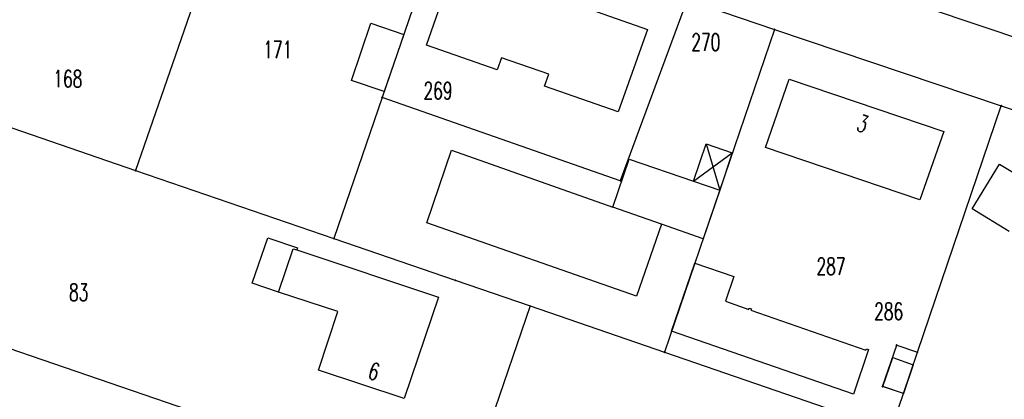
# Model space of a CAD drawing. Extents: x 3408772 to 3410442, y 5787844 to 5790056.
# Tile 20 of 80: x 3409888 to 3410003, y 5788572 to 5788617. Entities that reach past the tile are written whole.
import ezdxf

# ---------------------------------------------------------------- set-up
doc = ezdxf.new("R2010")
doc.units = 0
doc.header["$MEASUREMENT"] = 0
doc.linetypes.add('LINIENART0', pattern=[0])
doc.layers.add('NULLEBENE', color=7, linetype='Continuous')
doc.layers.add('TOP-HOEHENI', color=7, linetype='Continuous')
doc.styles.add('SIMPLEX', font='simplex')

# ---------------------------------------------------------------- blocks, each defined once
blk = doc.blocks.new('GELAEN-109')
at = {"layer": 'NULLEBENE', "color": 1, "linetype": 'LINIENART0'}
for p, q in [((-0.188, 0.188), (0.188, -0.188)), ((-0.188, -0.188), (0.188, 0.188))]:
    blk.add_line(p, q, dxfattribs=at)

msp = doc.modelspace()

# ---------------------------------------------------------------- linework, layer by layer
at = {"layer": 'TOP-HOEHENI', "color": 95, "linetype": 'LINIENART0'}
for p, q in [((3409914.064, 5788636.622), (3409901.061, 5788599.04)), ((3409937.174, 5788628.76), (3409929.925, 5788607.576)), ((3409935.105, 5788613.71), (3409938.531, 5788623.368)), ((3409965.622, 5788619.046), (3409957.791, 5788597.84)), ((3409965.622, 5788619.046), (3409975.834, 5788615.546)), ((3409952.847, 5788618.362), (3409960.989, 5788615.522)), ((3410006.124, 5788613.859), (3409993.868, 5788618.001)), ((3409926.336, 5788609.573), (3409928.608, 5788616.259)), ((3409928.608, 5788616.259), (3409932.445, 5788614.939)), ((3409960.989, 5788615.522), (3409957.564, 5788605.886)), ((3409975.834, 5788615.546), (3409962.969, 5788577.794)), ((3409975.834, 5788615.546), (3410002.386, 5788606.601)), ((3409932.445, 5788614.939), (3409930.16, 5788608.262)), ((3409943.397, 5788610.821), (3409935.105, 5788613.71)), ((3409943.887, 5788612.229), (3409943.397, 5788610.821)), ((3409949.416, 5788610.313), (3409943.887, 5788612.229)), ((3409930.16, 5788608.262), (3409926.336, 5788609.573)), ((3409948.922, 5788608.897), (3409949.416, 5788610.313)), ((3409974.791, 5788601.743), (3409977.54, 5788609.732)), ((3409977.54, 5788609.732), (3409995.647, 5788603.611)), ((3409957.564, 5788605.886), (3409948.922, 5788608.897)), ((3409929.925, 5788607.576), (3409924.278, 5788591.072)), ((3409957.791, 5788597.84), (3409929.925, 5788607.576)), ((3409992.573, 5788577.786), (3410002.386, 5788606.601)), ((3410002.386, 5788606.601), (3410034.787, 5788595.685)), ((3409885.585, 5788604.388), (3409901.061, 5788599.04)), ((3409995.647, 5788603.611), (3409992.847, 5788595.591)), ((3409935.171, 5788592.915), (3409938.046, 5788601.423)), ((3409938.046, 5788601.423), (3409956.938, 5788594.758)), ((3409966.352, 5788597.795), (3409967.841, 5788602.16)), ((3409967.841, 5788602.16), (3409970.884, 5788601.112)), ((3409967.841, 5788602.16), (3409969.427, 5788596.744)), ((3409992.847, 5788595.591), (3409974.791, 5788601.743)), ((3409956.938, 5788594.758), (3409958.828, 5788600.368)), ((3409958.828, 5788600.368), (3409966.352, 5788597.795)), ((3409966.352, 5788597.795), (3409970.884, 5788601.112)), ((3409970.884, 5788601.112), (3409969.427, 5788596.744)), ((3409901.061, 5788599.04), (3409924.278, 5788591.072)), ((3409998.967, 5788594.559), (3410002.17, 5788599.775)), ((3410002.17, 5788599.775), (3410006.143, 5788597.385)), ((3409966.352, 5788597.795), (3409969.427, 5788596.744)), ((3409969.427, 5788596.744), (3409967.483, 5788591.038)), ((3409962.607, 5788592.758), (3409956.938, 5788594.758)), ((3410003.288, 5788591.915), (3409998.967, 5788594.559)), ((3409959.689, 5788584.342), (3409935.171, 5788592.915)), ((3409962.607, 5788592.758), (3409959.689, 5788584.342)), ((3409967.483, 5788591.038), (3409962.607, 5788592.758)), ((3409914.734, 5788585.88), (3409916.553, 5788591.176)), ((3409916.553, 5788591.176), (3409920.023, 5788590.006)), ((3409924.278, 5788591.072), (3409938.478, 5788586.199)), ((3409917.808, 5788584.822), (3409919.514, 5788589.88)), ((3409919.514, 5788589.88), (3409919.943, 5788589.769)), ((3409920.023, 5788590.006), (3409919.943, 5788589.769)), ((3409919.943, 5788589.769), (3409936.513, 5788584.242)), ((3409963.807, 5788580.251), (3409966.518, 5788588.208)), ((3409966.518, 5788588.208), (3409971.088, 5788586.649)), ((3409971.088, 5788586.649), (3409970.106, 5788583.771)), ((3409917.808, 5788584.822), (3409914.734, 5788585.88)), ((3409938.478, 5788586.199), (3409947.235, 5788583.193)), ((3409924.753, 5788582.563), (3409917.808, 5788584.822)), ((3409936.513, 5788584.242), (3409932.494, 5788572.357)), ((3409947.235, 5788583.193), (3409939.307, 5788560.043)), ((3409947.235, 5788583.193), (3409962.969, 5788577.794)), ((3409970.106, 5788583.771), (3409972.839, 5788582.799)), ((3409972.839, 5788582.799), (3409972.891, 5788582.95)), ((3409972.891, 5788582.95), (3409973.14, 5788582.864)), ((3409922.459, 5788575.696), (3409924.753, 5788582.563)), ((3409973.14, 5788582.864), (3409973.087, 5788582.713)), ((3409973.087, 5788582.713), (3409986.544, 5788578.04)), ((3409939.307, 5788560.043), (3409877.607, 5788581.205)), ((3409985.08, 5788572.896), (3409963.807, 5788580.251)), ((3409988.49, 5788573.775), (3409990.14, 5788578.613)), ((3409990.14, 5788578.613), (3409992.573, 5788577.786)), ((3409962.969, 5788577.794), (3409989.477, 5788568.696)), ((3409986.831, 5788578.11), (3409985.08, 5788572.896)), ((3409986.544, 5788578.04), (3409986.597, 5788578.191)), ((3409986.597, 5788578.191), (3409986.831, 5788578.11)), ((3409988.529, 5788573.762), (3409989.684, 5788577.151)), ((3409989.684, 5788577.151), (3409992.074, 5788576.321)), ((3409990.923, 5788572.941), (3409992.573, 5788577.786)), ((3409992.074, 5788576.321), (3409990.923, 5788572.941)), ((3409932.494, 5788572.357), (3409922.459, 5788575.696)), ((3409990.923, 5788572.941), (3409988.49, 5788573.775)), ((3409990.923, 5788572.941), (3409988.529, 5788573.762)), ((3409989.477, 5788568.696), (3409990.923, 5788572.941))]:
    msp.add_line(p, q, dxfattribs=at)

# ---------------------------------------------------------------- block references
at = {"layer": 'TOP-HOEHENI', "xscale": 0.333, "yscale": 0.333}
for p in [(3409975.834, 5788615.546), (3409929.925, 5788607.576), (3410002.386, 5788606.601), (3409901.061, 5788599.04), (3409957.791, 5788597.84), (3409924.278, 5788591.072), (3409938.478, 5788586.199), (3409947.235, 5788583.193), (3409990.14, 5788578.613), (3409962.969, 5788577.794), (3409992.573, 5788577.786), (3409988.49, 5788573.775), (3409990.923, 5788572.941)]:
    msp.add_blockref('GELAEN-109', p, dxfattribs=at)

# ---------------------------------------------------------------- texts
at = {"layer": 'TOP-HOEHENI', "color": 95, "linetype": 'LINIENART0', "style": 'SIMPLEX', "width": 0.66046}
for s, p in [('171', (3409916.006, 5788612.167)), ('270', (3409966.103, 5788613.055)), ('168', (3409891.442, 5788608.769)), ('269', (3409934.764, 5788607.373)), ('287', (3409980.76, 5788586.842)), ('83', (3409893.284, 5788583.793)), ('286', (3409987.503, 5788581.56))]:
    msp.add_text(s, height=2, dxfattribs=at).set_placement(p)
for s, rotation, p in [('3', 341.3, (3409985.304, 5788603.763)), ('6', 343.3, (3409928.144, 5788574.743))]:
    msp.add_text(s, height=2, rotation=rotation, dxfattribs=at).set_placement(p)

doc.saveas('drawing.dxf')
